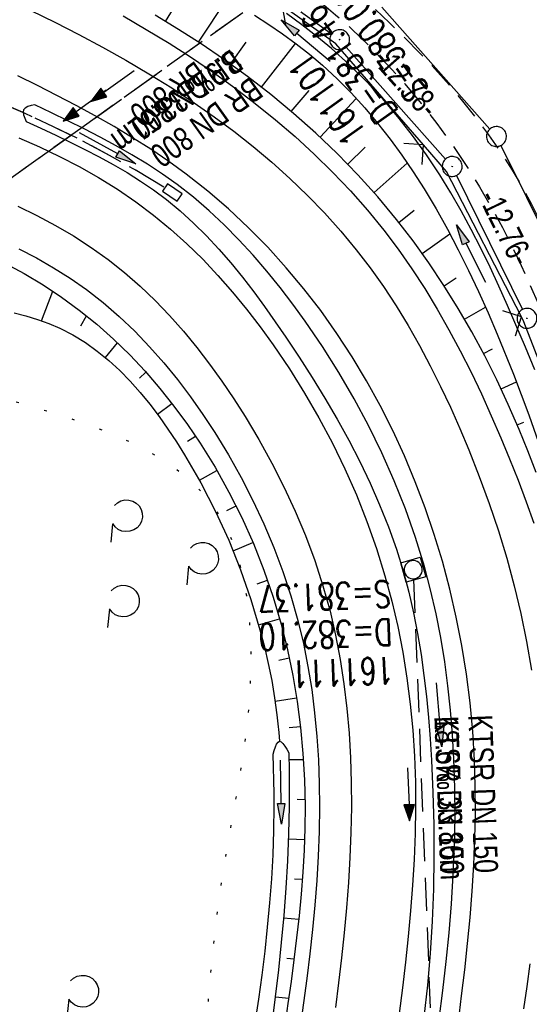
# Model space of a CAD drawing. Extents: x 510932 to 511602, y 463659 to 464636.
# Tile 50 of 81: x 511407 to 511445, y 464140 to 464215. Entities that reach past the tile are written whole.
import ezdxf

# ---------------------------------------------------------------- set-up
doc = ezdxf.new("R2010")
doc.units = 0
doc.header["$LTSCALE"] = 10
doc.header["$MEASUREMENT"] = 0
for name, pattern in [('AUSGEZOGEN', [0]), ('LT00', [0]), ('LT07', [0.22, 0.02, -0.2]), ('LT11', [0.3, 0.2, -0.1]), ('LT12', [0.4, 0.3, -0.1]), ('STRICHLINIE2', [0.375, 0.25, -0.125])]:
    doc.linetypes.add(name, pattern=pattern)
doc.layers.get('0').update_dxf_attribs({"linetype": 'LT00'})
for name, color, linetype in [('--EK_FBR', 1, 'LT00'), ('--EK_Halt-Pfeil', 4, 'LT00'), ('--EK_Haltung', 7, 'STRICHLINIE2'), ('--EK_Haltung-Text', 140, 'LT00'), ('--EK_Schacht-Text', 5, 'LT00'), ('--EL_DFK_AB_L', 21, 'LT00'), ('--EL_DFK_AB_P', 7, 'LT00'), ('--EL_Halt-Pfeil', 4, 'LT00'), ('--EL_Haltung', 182, 'STRICHLINIE2'), ('--EL_Haltung-Text', 182, 'LT00'), ('ABSTAND', 8, 'LT00'), ('DFK_AB_L', 21, 'LT00'), ('DFK_AB_P', 7, 'LT00'), ('DFK_GZPKT', 250, 'LT00'), ('DFK_KATASTER', 250, 'LT00'), ('DL', 182, 'LT12'), ('DL_PFEIL', 201, 'LT00'), ('DL_TEXT', 182, 'LT00'), ('GEHOELZ_SYMB', 252, 'Continuous'), ('PFEIL', 140, 'AUSGEZOGEN'), ('V104_AFBR_BAB', 250, 'LT00'), ('V104_BOESCH', 250, 'LT00'), ('V104_BOSCHUNG', 250, 'LT00'), ('V104_ERDWEG', 250, 'LT11'), ('V104_GEHOELZ', 250, 'LT07'), ('V104_GRABEN', 250, 'LT00'), ('V104_KA_MULD', 182, 'LT00'), ('V104_LD_MARK', 250, 'LT00'), ('V104_SINKK', 182, 'LT00'), ('V104_ZAUN', 40, 'LT00')]:
    doc.layers.add(name, color=color, linetype=linetype)
doc.styles.add('Haltungsbeschriftung', font='ARIAL.TTF', dxfattribs={"width": 0.75})
doc.styles.add('schachtbeschriftung', font='romans.shx', dxfattribs={"width": 0.75, "height": 2})
doc.styles.get("Standard").update_dxf_attribs({"font": 'ARIAL.TTF'})

# ---------------------------------------------------------------- blocks, each defined once
blk = doc.blocks.new('SYMB7010')
at = {"color": 0, "linetype": 'ByBlock'}
for points in [[(-0.031408, 0.499213), (-0.093728, 0.49134), (-0.15457, 0.475719), (-0.212975, 0.452595), (-0.268021, 0.422333), (-0.31884, 0.385411), (-0.36463, 0.342411), (-0.40467, 0.29401), (-0.438329, 0.240973), (-0.465074, 0.184136), (-0.484486, 0.124395), (-0.496256, 0.062692), (-0.5002, 0)], [(0.5002, 0), (0.496256, 0.062692), (0.484485, 0.124395), (0.465074, 0.184136), (0.438329, 0.240973), (0.40467, 0.29401), (0.36463, 0.342411), (0.31884, 0.385411), (0.268021, 0.422333), (0.212975, 0.452595), (0.15457, 0.475719), (0.093728, 0.49134), (0.031408, 0.499213), (-0.031408, 0.499213)], [(-0.5002, 0), (-0.496256, -0.062692), (-0.484486, -0.124395), (-0.465075, -0.184136), (-0.438329, -0.240973), (-0.404671, -0.29401), (-0.36463, -0.342411), (-0.31884, -0.385411), (-0.268021, -0.422333), (-0.212975, -0.452595), (-0.154571, -0.475719), (-0.093728, -0.49134), (-0.031408, -0.499213), (0.031408, -0.499213)], [(0.031408, -0.499213), (0.093728, -0.491341), (0.15457, -0.475719), (0.212975, -0.452595), (0.268021, -0.422333), (0.31884, -0.385411), (0.36463, -0.342411), (0.404671, -0.294011), (0.438329, -0.240974), (0.465075, -0.184136), (0.484486, -0.124395), (0.496256, -0.062692), (0.500201, 0)]]:
    blk.add_lwpolyline(points, dxfattribs=at)
blk = doc.blocks.new('SYMB0003')
at = {"color": 0, "linetype": 'ByBlock'}
for p, q in [((-0.015712, 0), (0.010166, 0.012015)), ((0, -0.021257), (-0.015712, 0)), ((0.010166, 0.012015), (0, -0.021257))]:
    blk.add_line(p, q, dxfattribs=at)
for points in [[(-0.031395, 0.499013), (-0.093691, 0.491144), (-0.154509, 0.475528), (-0.21289, 0.452414), (-0.267913, 0.422164), (-0.318712, 0.385257), (-0.364484, 0.342274), (-0.404509, 0.293893), (-0.438154, 0.240877), (-0.464888, 0.184062), (-0.484292, 0.124345), (-0.496058, 0.062667), (-0.5, 0)], [(0.5, 0), (0.496057, 0.062667), (0.484292, 0.124345), (0.464888, 0.184062), (0.438153, 0.240877), (0.404509, 0.293893), (0.364484, 0.342274), (0.318712, 0.385257), (0.267913, 0.422164), (0.21289, 0.452414), (0.154509, 0.475528), (0.093691, 0.491144), (0.031395, 0.499013), (-0.031395, 0.499013)], [(-0.5, 0), (-0.496058, -0.062667), (-0.484292, -0.124345), (-0.464888, -0.184062), (-0.438154, -0.240877), (-0.404509, -0.293893), (-0.364485, -0.342274), (-0.318712, -0.385257), (-0.267914, -0.422164), (-0.21289, -0.452414), (-0.154509, -0.475529), (-0.093691, -0.491144), (-0.031395, -0.499014), (0.031395, -0.499014)], [(0.031395, -0.499014), (0.093691, -0.491144), (0.154509, -0.475529), (0.21289, -0.452414), (0.267914, -0.422164), (0.318712, -0.385257), (0.364485, -0.342274), (0.404509, -0.293893), (0.438154, -0.240877), (0.464889, -0.184062), (0.484292, -0.124345), (0.496058, -0.062667), (0.5, 0)]]:
    blk.add_lwpolyline(points, dxfattribs=at)
blk = doc.blocks.new('Pfreil3')
at = {"layer": 'PFEIL'}
blk.add_hatch(color=256, dxfattribs=at).paths.add_polyline_path([(-1.549, 0.273), (-1.549, -0.273), (0, 0)])
for p, q in [((-1.549, 0), (-4.831, 0)), ((-1.549, -0.273), (-1.549, 0.273)), ((-1.549, 0.273), (0, 0)), ((0, 0), (-1.549, -0.273))]:
    blk.add_line(p, q, dxfattribs=at)
blk = doc.blocks.new('SYMB0024')
at = {"color": 0, "linetype": 'ByBlock'}
for p, q in [((-0.5, 0.5), (0, 0)), ((0, 0), (0.5, 0.5))]:
    blk.add_line(p, q, dxfattribs=at)
blk = doc.blocks.new('GEHOELZ_SYMB')
at = {"layer": 'GEHOELZ_SYMB'}
blk.add_line((0, 0), (1.4, 0), dxfattribs=at)
blk.add_lwpolyline([(-1.388, 0.017), (-1.612, 0.221), (-1.778, 0.474), (-1.876, 0.761), (-1.898, 1.063), (-1.844, 1.361), (-1.718, 1.636), (-1.526, 1.87), (-1.282, 2.05), (-1, 2.162), (-0.7, 2.2), (-0.4, 2.162), (-0.118, 2.05), (0.126, 1.87), (0.318, 1.636), (0.444, 1.361), (0.498, 1.063), (0.476, 0.761), (0.378, 0.474), (0.212, 0.221), (-0.012, 0.017)], dxfattribs=at)
blk = doc.blocks.new('SYMB0652')
at = {"color": 0, "linetype": 'ByBlock'}
blk.add_lwpolyline([(-0.15, -0.075), (0.15, -0.075), (0.15, 0.075), (-0.15, 0.075), (-0.15, -0.075)], dxfattribs=at)
blk = doc.blocks.new('SYMB1210')
at = {"color": 0, "linetype": 'ByBlock'}
blk.add_line((0.018815, -0.179014), (0.055623, -0.17119), dxfattribs=at)
for points in [[(-0.2, -0.2), (-0.2, 0.2), (0.2, 0.2), (0.2, -0.2), (-0.2, -0.2)], [(0.018815, 0.179014), (-0.018815, 0.179014), (-0.055623, 0.17119), (-0.09, 0.155885), (-0.120444, 0.133766), (-0.145623, 0.105801), (-0.164438, 0.073213), (-0.176067, 0.037424), (-0.18, 0)], [(-0.18, 0), (-0.176067, -0.037424), (-0.164438, -0.073213), (-0.145623, -0.105801), (-0.120444, -0.133766), (-0.09, -0.155885), (-0.055623, -0.17119), (-0.018815, -0.179014), (0.018815, -0.179014)], [(0.18, 0), (0.176067, 0.037424), (0.164438, 0.073213), (0.145623, 0.105801), (0.120444, 0.133766), (0.09, 0.155885), (0.055623, 0.17119), (0.018815, 0.179014)], [(0.055623, -0.17119), (0.09, -0.155885), (0.120444, -0.133766), (0.145623, -0.105801), (0.164438, -0.073213), (0.176067, -0.037424), (0.18, 0)]]:
    blk.add_lwpolyline(points, dxfattribs=at)
blk = doc.blocks.new('SYMB0070')
at = {"color": 0, "linetype": 'ByBlock'}
for p, q in [((-0.5, 0), (0.2, 0)), ((0.5, 0), (0.2, 0.1)), ((0.2, 0.1), (0.2, 0)), ((0.468, 0), (0.21, 0.086)), ((0.21, 0.086), (0.21, -0.086)), ((0.21, -0.086), (0.468, 0)), ((0.22, -0.072), (0.437, 0)), ((0.23, -0.058), (0.405, 0)), ((0.24, -0.045), (0.374, 0)), ((0.342, 0), (0.25, 0.031)), ((0.25, 0.031), (0.25, -0.031)), ((0.25, -0.031), (0.342, 0)), ((0.26, -0.017), (0.31, 0)), ((0.27, -0.003), (0.279, 0))]:
    blk.add_line(p, q, dxfattribs=at)
for points in [[(0.2, 0), (0.2, -0.1), (0.5, 0)], [(0.437, 0), (0.22, 0.072), (0.22, -0.072)], [(0.405, 0), (0.23, 0.058), (0.23, -0.058)], [(0.374, 0), (0.24, 0.045), (0.24, -0.045)], [(0.31, 0), (0.26, 0.017), (0.26, -0.017)], [(0.279, 0), (0.27, 0.003), (0.27, -0.003)]]:
    blk.add_lwpolyline(points, dxfattribs=at)

msp = doc.modelspace()

# ---------------------------------------------------------------- linework, layer by layer
at = {"layer": '--EK_FBR'}
for points in [[(511414.469, 464214.787), (511416.21, 464213.779), (511417.929, 464212.733), (511419.624, 464211.645), (511421.292, 464210.513), (511422.877, 464209.375), (511424.431, 464208.192), (511425.95, 464206.964), (511427.431, 464205.691), (511428.869, 464204.373), (511430.26, 464203.009), (511431.601, 464201.598), (511432.886, 464200.141), (511434.112, 464198.637), (511435.191, 464197.204), (511436.219, 464195.734), (511437.199, 464194.229), (511438.133, 464192.693), (511439.024, 464191.129), (511439.875, 464189.539), (511440.69, 464187.928), (511441.47, 464186.297), (511442.219, 464184.651), (511442.939, 464182.991), (511443.603, 464181.393), (511444.24, 464179.785), (511444.847, 464178.168), (511445.419, 464176.541)], [(511439.736, 464138.95), (511439.983, 464140.917), (511440.215, 464142.886), (511440.427, 464144.858), (511440.614, 464146.832), (511440.772, 464148.806), (511440.896, 464150.782), (511440.98, 464152.758), (511441.021, 464154.735), (511441.013, 464156.711), (511440.952, 464158.686), (511440.819, 464160.852), (511440.615, 464163.013), (511440.34, 464165.169), (511439.995, 464167.316), (511439.578, 464169.451), (511439.089, 464171.573), (511438.529, 464173.678), (511437.917, 464175.698), (511437.238, 464177.698), (511436.491, 464179.674), (511435.676, 464181.623), (511434.793, 464183.542), (511433.843, 464185.428), (511432.824, 464187.278), (511431.738, 464189.088), (511430.583, 464190.855), (511429.361, 464192.577), (511428.095, 464194.22), (511426.766, 464195.811), (511425.375, 464197.348), (511423.924, 464198.825), (511422.415, 464200.239), (511420.85, 464201.586), (511419.231, 464202.862), (511417.911, 464203.821), (511416.562, 464204.736), (511415.186, 464205.612), (511413.786, 464206.453), (511412.365, 464207.262), (511410.926, 464208.044), (511409.472, 464208.802), (511408.007, 464209.541), (511406.532, 464210.264)], [(511406.606, 464205.593), (511408.154, 464204.924), (511409.675, 464204.203), (511411.166, 464203.43), (511412.623, 464202.603), (511414.043, 464201.719), (511415.422, 464200.778), (511416.756, 464199.777), (511418.038, 464198.72), (511419.274, 464197.606), (511420.465, 464196.44), (511421.612, 464195.227), (511422.716, 464193.97), (511423.779, 464192.675), (511424.802, 464191.345), (511425.786, 464189.986), (511426.999, 464188.194), (511428.148, 464186.362), (511429.23, 464184.492), (511430.243, 464182.586), (511431.186, 464180.646), (511432.055, 464178.674), (511432.849, 464176.672), (511433.566, 464174.642), (511434.203, 464172.586), (511434.717, 464170.679), (511435.163, 464168.755), (511435.543, 464166.817), (511435.858, 464164.867), (511436.11, 464162.908), (511436.299, 464160.943), (511436.428, 464158.974), (511436.497, 464157.032), (511436.512, 464155.09), (511436.479, 464153.147), (511436.402, 464151.205), (511436.285, 464149.264), (511436.133, 464147.324), (511435.952, 464145.385), (511435.745, 464143.449), (511435.517, 464141.514), (511435.273, 464139.582)], [(511406.618, 464197.23), (511407.94, 464196.546), (511409.231, 464195.81), (511410.485, 464195.02), (511411.699, 464194.173), (511412.967, 464193.187), (511414.183, 464192.134), (511415.35, 464191.021), (511416.469, 464189.853), (511417.54, 464188.635), (511418.565, 464187.373), (511419.546, 464186.071), (511420.483, 464184.736), (511421.378, 464183.373), (511422.399, 464181.703), (511423.358, 464180.001), (511424.252, 464178.269), (511425.079, 464176.508), (511425.834, 464174.719), (511426.516, 464172.904), (511427.122, 464171.064), (511427.648, 464169.201), (511428.057, 464167.482), (511428.401, 464165.746), (511428.683, 464163.998), (511428.905, 464162.239), (511429.072, 464160.473), (511429.185, 464158.701), (511429.249, 464156.928), (511429.267, 464155.154), (511429.239, 464153.299), (511429.168, 464151.448), (511429.057, 464149.599), (511428.912, 464147.753), (511428.737, 464145.91), (511428.536, 464144.069), (511428.313, 464142.23), (511428.073, 464140.394), (511427.82, 464138.559)]]:
    msp.add_lwpolyline(points, dxfattribs=at)
at = {"layer": '--EK_Haltung'}
for p, q in [((511423.488, 464215.035), (511397.443, 464196.421)), ((511436.365, 464172.293), (511437.61, 464140.019))]:
    msp.add_line(p, q, dxfattribs=at)
msp.add_arc((511371.379, 464127.67), 87.394, 58.12657, 82.91578, dxfattribs=at)
at = {"layer": '--EL_DFK_AB_L'}
for p, q in [((511420.937, 464220.15), (511430.183, 464213.44)), ((511431.288, 464212.439), (511438.773, 464204.001)), ((511439.602, 464202.767), (511444.579, 464192.663))]:
    msp.add_line(p, q, dxfattribs=at)
at = {"layer": '--EL_Haltung'}
for p, q in [((511423.488, 464215.035), (511397.443, 464196.421)), ((511436.365, 464172.293), (511437.61, 464140.019))]:
    msp.add_line(p, q, dxfattribs=at)
msp.add_arc((511371.379, 464127.67), 87.394, 58.12657, 82.91578, dxfattribs=at)
msp.add_arc((511371.379, 464127.67), 87.394, 58.12657, 82.91578, dxfattribs=at)
at = {"layer": 'DFK_AB_L'}
for p, q in [((511420.937, 464220.15), (511430.183, 464213.44)), ((511431.288, 464212.439), (511438.773, 464204.001)), ((511439.602, 464202.767), (511444.579, 464192.663))]:
    msp.add_line(p, q, dxfattribs=at)
at = {"layer": 'DFK_KATASTER'}
for p, q in [((511433.978, 464215.439), (511442.113, 464206.261)), ((511442.942, 464205.027), (511448.258, 464194.253))]:
    msp.add_line(p, q, dxfattribs=at)
at = {"layer": 'DL'}
msp.add_line((511423.488, 464215.035), (511397.443, 464196.421), dxfattribs=at)
msp.add_arc((511371.379, 464127.67), 87.394, 58.12657, 82.91578, dxfattribs=at)
at = {"layer": 'V104_AFBR_BAB'}
for points in [[(511414.469, 464214.787), (511416.21, 464213.779), (511417.929, 464212.733), (511419.624, 464211.645), (511421.292, 464210.513), (511422.877, 464209.375), (511424.431, 464208.192), (511425.95, 464206.964), (511427.431, 464205.691), (511428.869, 464204.373), (511430.26, 464203.009), (511431.601, 464201.598), (511432.886, 464200.141), (511434.112, 464198.637), (511435.191, 464197.204), (511436.219, 464195.734), (511437.199, 464194.229), (511438.133, 464192.693), (511439.024, 464191.129), (511439.875, 464189.539), (511440.69, 464187.928), (511441.47, 464186.297), (511442.219, 464184.651), (511442.939, 464182.991), (511443.603, 464181.393), (511444.24, 464179.785), (511444.847, 464178.168), (511445.419, 464176.541)], [(511439.736, 464138.95), (511439.983, 464140.917), (511440.215, 464142.886), (511440.427, 464144.858), (511440.614, 464146.832), (511440.772, 464148.806), (511440.896, 464150.782), (511440.98, 464152.758), (511441.021, 464154.735), (511441.013, 464156.711), (511440.952, 464158.686), (511440.819, 464160.852), (511440.615, 464163.013), (511440.34, 464165.169), (511439.995, 464167.316), (511439.578, 464169.451), (511439.089, 464171.573), (511438.529, 464173.678), (511437.917, 464175.698), (511437.238, 464177.698), (511436.491, 464179.674), (511435.676, 464181.623), (511434.793, 464183.542), (511433.843, 464185.428), (511432.824, 464187.278), (511431.738, 464189.088), (511430.583, 464190.855), (511429.361, 464192.577), (511428.095, 464194.22), (511426.766, 464195.811), (511425.375, 464197.348), (511423.924, 464198.825), (511422.415, 464200.239), (511420.85, 464201.586), (511419.231, 464202.862), (511417.911, 464203.821), (511416.562, 464204.736), (511415.186, 464205.612), (511413.786, 464206.453), (511412.365, 464207.262), (511410.926, 464208.044), (511409.472, 464208.802), (511408.007, 464209.541), (511406.532, 464210.264)], [(511406.606, 464205.593), (511408.154, 464204.924), (511409.675, 464204.203), (511411.166, 464203.43), (511412.623, 464202.603), (511414.043, 464201.719), (511415.422, 464200.778), (511416.756, 464199.777), (511418.038, 464198.72), (511419.274, 464197.606), (511420.465, 464196.44), (511421.612, 464195.227), (511422.716, 464193.97), (511423.779, 464192.675), (511424.802, 464191.345), (511425.786, 464189.986), (511426.999, 464188.194), (511428.148, 464186.362), (511429.23, 464184.492), (511430.243, 464182.586), (511431.186, 464180.646), (511432.055, 464178.674), (511432.849, 464176.672), (511433.566, 464174.642), (511434.203, 464172.586), (511434.717, 464170.679), (511435.163, 464168.755), (511435.543, 464166.817), (511435.858, 464164.867), (511436.11, 464162.908), (511436.299, 464160.943), (511436.428, 464158.974), (511436.497, 464157.032), (511436.512, 464155.09), (511436.479, 464153.147), (511436.402, 464151.205), (511436.285, 464149.264), (511436.133, 464147.324), (511435.952, 464145.385), (511435.745, 464143.449), (511435.517, 464141.514), (511435.273, 464139.582)], [(511406.618, 464197.23), (511407.94, 464196.546), (511409.231, 464195.81), (511410.485, 464195.02), (511411.699, 464194.173), (511412.967, 464193.187), (511414.183, 464192.134), (511415.35, 464191.021), (511416.469, 464189.853), (511417.54, 464188.635), (511418.565, 464187.373), (511419.546, 464186.071), (511420.483, 464184.736), (511421.378, 464183.373), (511422.399, 464181.703), (511423.358, 464180.001), (511424.252, 464178.269), (511425.079, 464176.508), (511425.834, 464174.719), (511426.516, 464172.904), (511427.122, 464171.064), (511427.648, 464169.201), (511428.057, 464167.482), (511428.401, 464165.746), (511428.683, 464163.998), (511428.905, 464162.239), (511429.072, 464160.473), (511429.185, 464158.701), (511429.249, 464156.928), (511429.267, 464155.154), (511429.239, 464153.299), (511429.168, 464151.448), (511429.057, 464149.599), (511428.912, 464147.753), (511428.737, 464145.91), (511428.536, 464144.069), (511428.313, 464142.23), (511428.073, 464140.394), (511427.82, 464138.559)]]:
    msp.add_lwpolyline(points, dxfattribs=at)
at = {"layer": 'V104_BOESCH'}
for points in [[(511445.588, 464180.377), (511444.964, 464182.004), (511444.308, 464183.621), (511443.496, 464185.493), (511442.634, 464187.344), (511441.719, 464189.171), (511440.751, 464190.97), (511439.73, 464192.739), (511438.653, 464194.475), (511437.521, 464196.173), (511436.331, 464197.831), (511435.084, 464199.445), (511433.655, 464201.156), (511432.159, 464202.81), (511430.601, 464204.408), (511428.986, 464205.949), (511427.317, 464207.432), (511425.598, 464208.857), (511423.834, 464210.224), (511422.029, 464211.532), (511420.345, 464212.678), (511418.632, 464213.778), (511416.894, 464214.835)], [(511405.55, 464196.155), (511407.012, 464195.362), (511408.436, 464194.508), (511409.82, 464193.593), (511411.159, 464192.615), (511412.478, 464191.55), (511413.746, 464190.422), (511414.963, 464189.236), (511416.127, 464187.997), (511417.24, 464186.708), (511418.301, 464185.374), (511419.31, 464183.999), (511420.267, 464182.588), (511421.4, 464180.76), (511422.448, 464178.884), (511423.411, 464176.965), (511424.286, 464175.006), (511425.073, 464173.01), (511425.77, 464170.982), (511426.377, 464168.926), (511426.856, 464167.005), (511427.258, 464165.066), (511427.586, 464163.112), (511427.84, 464161.148), (511428.022, 464159.176), (511428.134, 464157.2), (511428.178, 464155.223), (511428.164, 464153.562), (511428.107, 464151.903), (511428.012, 464150.246), (511427.883, 464148.59), (511427.726, 464146.936), (511427.544, 464145.284), (511427.341, 464143.633), (511427.124, 464141.983), (511426.895, 464140.334), (511426.66, 464138.687)], [(511406.256, 464192.413), (511407.145, 464192.172), (511408.02, 464191.902), (511408.877, 464191.595), (511409.71, 464191.241), (511410.687, 464190.74), (511411.625, 464190.166), (511412.524, 464189.524), (511413.386, 464188.819), (511414.213, 464188.06), (511415.004, 464187.251), (511415.763, 464186.399), (511416.489, 464185.51), (511417.185, 464184.591), (511417.851, 464183.646), (511418.488, 464182.683), (511419.099, 464181.708), (511420.324, 464179.589), (511421.434, 464177.44), (511422.432, 464175.258), (511423.321, 464173.043), (511424.104, 464170.792), (511424.785, 464168.504), (511425.114, 464167.238), (511425.41, 464165.962), (511425.669, 464164.677), (511425.888, 464163.385), (511426.062, 464162.087), (511426.133, 464161.429), (511426.195, 464160.77), (511426.254, 464160.111)]]:
    msp.add_lwpolyline(points, dxfattribs=at)
at = {"layer": 'V104_BOSCHUNG'}
for p, q in [((511417.668, 464214.371), (511418.674, 464216.016)), ((511420.15, 464212.805), (511422.324, 464216.118)), ((511422.557, 464211.158), (511423.748, 464212.823)), ((511424.891, 464209.415), (511427.463, 464212.721)), ((511427.142, 464207.58), (511428.496, 464209.167)), ((511429.318, 464205.639), (511432.04, 464208.577)), ((511431.399, 464203.604), (511432.724, 464204.905)), ((511433.381, 464201.467), (511435.885, 464203.694)), ((511435.256, 464199.227), (511436.408, 464200.15)), ((511437.018, 464196.887), (511439.092, 464198.372)), ((511438.667, 464194.453), (511439.579, 464195.038)), ((511408.324, 464191.798), (511409.17, 464194.033)), ((511411.276, 464191.416), (511411.712, 464192.181)), ((511440.205, 464191.931), (511441.78, 464192.84)), ((511413.14, 464189.029), (511414.047, 464190.137)), ((511441.634, 464189.332), (511442.308, 464189.683)), ((511415.699, 464187.478), (511416.186, 464187.931)), ((511442.954, 464186.672), (511444.111, 464187.212)), ((511417.058, 464184.762), (511418.143, 464185.578)), ((511444.167, 464183.954), (511444.669, 464184.165)), ((511419.318, 464182.72), (511419.923, 464183.107)), ((511420.214, 464179.788), (511421.537, 464180.524)), ((511422.274, 464177.506), (511422.98, 464177.85)), ((511422.761, 464174.469), (511424.251, 464175.085)), ((511424.573, 464171.976), (511425.348, 464172.243)), ((511424.676, 464168.892), (511426.261, 464169.342)), ((511426.194, 464166.209), (511426.993, 464166.385)), ((511425.924, 464163.138), (511427.543, 464163.392)), ((511426.995, 464161.143), (511427.832, 464161.223)), ((511426.962, 464158.724), (511428.052, 464158.737)), ((511427.576, 464155.731), (511428.173, 464155.726)), ((511426.923, 464152.751), (511428.139, 464152.711)), ((511427.376, 464149.737), (511427.973, 464149.703)), ((511426.56, 464146.796), (511427.701, 464146.7)), ((511426.814, 464143.765), (511427.351, 464143.71)), ((511425.942, 464140.85), (511426.95, 464140.727))]:
    msp.add_line(p, q, dxfattribs=at)
at = {"layer": 'V104_ERDWEG', "flags": 128}
for points in [[(511467.914, 464151.017), (511467.123, 464151.821), (511466.336, 464152.629), (511465.557, 464153.444), (511464.792, 464154.271), (511464.044, 464155.114), (511463.318, 464155.976), (511462.618, 464156.861), (511461.927, 464157.803), (511461.274, 464158.775), (511460.667, 464159.773), (511460.11, 464160.799), (511459.611, 464161.849), (511459.246, 464162.733), (511458.917, 464163.63), (511458.617, 464164.539), (511458.338, 464165.455), (511458.074, 464166.379), (511457.819, 464167.305), (511457.563, 464168.232), (511457.301, 464169.156), (511456.851, 464170.642), (511456.371, 464172.117), (511455.864, 464173.58), (511455.334, 464175.037), (511454.786, 464176.485), (511454.225, 464177.93), (511453.655, 464179.371), (511453.08, 464180.812), (511452.503, 464182.253), (511451.93, 464183.698), (511451.365, 464185.147), (511450.812, 464186.603), (511450.338, 464187.891), (511449.871, 464189.182), (511449.408, 464190.477), (511448.943, 464191.769), (511448.473, 464193.058), (511447.992, 464194.342), (511447.496, 464195.617), (511446.981, 464196.882), (511446.44, 464198.133), (511445.871, 464199.368), (511445.268, 464200.586), (511444.626, 464201.783), (511443.819, 464203.161), (511442.957, 464204.507), (511442.043, 464205.824), (511441.082, 464207.112), (511440.077, 464208.371), (511439.033, 464209.603), (511437.954, 464210.808), (511436.843, 464211.987), (511435.706, 464213.142), (511434.545, 464214.272), (511433.364, 464215.379), (511431.319, 464217.211), (511429.229, 464218.978), (511427.091, 464220.678), (511424.905, 464222.311), (511422.669, 464223.875), (511420.536, 464225.273), (511418.361, 464226.61), (511416.146, 464227.885), (511413.895, 464229.097), (511411.609, 464230.245), (511409.292, 464231.328), (511406.946, 464232.345), (511404.573, 464233.295), (511403.078, 464233.855), (511401.574, 464234.394), (511400.065, 464234.914), (511398.551, 464235.421), (511397.034, 464235.918), (511395.516, 464236.412), (511393.999, 464236.905), (511392.483, 464237.402), (511390.971, 464237.907), (511389.465, 464238.426), (511387.965, 464238.962), (511386.473, 464239.519), (511384.769, 464240.191), (511383.078, 464240.893), (511381.396, 464241.622), (511379.723, 464242.375), (511378.058, 464243.145), (511376.399, 464243.932), (511374.743, 464244.73), (511373.091, 464245.536), (511371.44, 464246.346)], [(511370.215, 464244.768), (511371.771, 464243.929), (511373.329, 464243.093), (511374.891, 464242.266), (511376.457, 464241.45), (511378.029, 464240.649), (511379.609, 464239.867), (511381.198, 464239.109), (511382.799, 464238.376), (511384.412, 464237.674), (511386.039, 464237.006), (511387.499, 464236.444), (511388.969, 464235.906), (511390.448, 464235.388), (511391.932, 464234.885), (511393.422, 464234.393), (511394.913, 464233.906), (511396.405, 464233.419), (511397.895, 464232.927), (511399.381, 464232.426), (511400.862, 464231.91), (511402.334, 464231.374), (511403.797, 464230.813), (511405.826, 464229.98), (511407.832, 464229.091), (511409.816, 464228.152), (511411.778, 464227.165), (511413.719, 464226.132), (511415.639, 464225.059), (511417.539, 464223.948), (511419.42, 464222.802), (511421.281, 464221.626), (511422.651, 464220.733), (511424.008, 464219.822), (511425.348, 464218.889), (511426.67, 464217.932), (511427.969, 464216.947), (511429.243, 464215.931), (511430.488, 464214.881), (511431.703, 464213.794), (511433.085, 464212.468), (511434.419, 464211.09), (511435.704, 464209.662), (511436.937, 464208.189), (511438.119, 464206.672), (511439.247, 464205.115), (511440.321, 464203.521), (511441.339, 464201.893), (511442.3, 464200.235), (511443.058, 464198.831), (511443.779, 464197.409), (511444.469, 464195.973), (511445.131, 464194.523), (511445.771, 464193.062), (511446.392, 464191.594), (511446.998, 464190.117), (511447.595, 464188.636), (511448.186, 464187.153), (511448.776, 464185.669), (511449.45, 464183.981), (511450.124, 464182.293), (511450.791, 464180.604), (511451.448, 464178.911), (511452.089, 464177.213), (511452.71, 464175.508), (511453.305, 464173.795), (511453.87, 464172.07), (511454.4, 464170.334), (511454.889, 464168.583), (511455.147, 464167.589), (511455.398, 464166.593), (511455.65, 464165.597), (511455.911, 464164.605), (511456.188, 464163.619), (511456.488, 464162.641), (511456.821, 464161.676), (511457.192, 464160.726), (511457.729, 464159.544), (511458.334, 464158.392), (511459, 464157.271), (511459.721, 464156.182), (511460.488, 464155.128), (511461.25, 464154.164), (511462.043, 464153.226), (511462.861, 464152.312), (511463.7, 464151.415), (511464.553, 464150.532), (511465.417, 464149.658), (511466.286, 464148.789)]]:
    msp.add_lwpolyline(points, dxfattribs=at)
at = {"layer": 'V104_GEHOELZ', "flags": 128}
msp.add_lwpolyline([(511359.993, 464082.404), (511361.333, 464082.476), (511362.661, 464082.573), (511363.98, 464082.699), (511365.292, 464082.86), (511366.6, 464083.061), (511367.907, 464083.308), (511369.215, 464083.606), (511370.527, 464083.959), (511371.844, 464084.373), (511373.17, 464084.854), (511374.508, 464085.407), (511375.858, 464086.036), (511377.225, 464086.747), (511378.61, 464087.546), (511380.017, 464088.438), (511381.447, 464089.427), (511382.448, 464090.168), (511383.459, 464090.95), (511384.476, 464091.763), (511385.497, 464092.599), (511386.517, 464093.45), (511387.535, 464094.307), (511388.546, 464095.161), (511389.549, 464096.003), (511390.539, 464096.826), (511391.513, 464097.619), (511392.47, 464098.376), (511393.405, 464099.086), (511394.315, 464099.741), (511395.198, 464100.333), (511396.05, 464100.853), (511396.869, 464101.292), (511397.65, 464101.642), (511398.392, 464101.894), (511399.091, 464102.039), (511399.743, 464102.069), (511400.347, 464101.975), (511400.898, 464101.748), (511401.393, 464101.38), (511401.831, 464100.862), (511402.109, 464100.394), (511402.359, 464099.854), (511402.586, 464099.253), (511402.795, 464098.602), (511402.991, 464097.91), (511403.176, 464097.189), (511403.357, 464096.448), (511403.536, 464095.698), (511403.72, 464094.951), (511403.912, 464094.215), (511404.117, 464093.502), (511404.345, 464092.798), (511404.585, 464092.122), (511404.832, 464091.465), (511405.08, 464090.82), (511405.323, 464090.179), (511405.555, 464089.533), (511405.77, 464088.876), (511405.963, 464088.199), (511406.128, 464087.495), (511406.259, 464086.756), (511406.35, 464085.973), (511406.396, 464085.139), (511406.397, 464084.432), (511406.374, 464083.7), (511406.333, 464082.956), (511406.284, 464082.212), (511406.235, 464081.481), (511406.193, 464080.776), (511406.166, 464080.11), (511406.163, 464079.495), (511406.193, 464078.944), (511406.261, 464078.469), (511406.378, 464078.083), (511406.551, 464077.8), (511406.789, 464077.631), (511407.078, 464077.585), (511407.424, 464077.644), (511407.816, 464077.798), (511408.246, 464078.035), (511408.705, 464078.347), (511409.182, 464078.723), (511409.67, 464079.152), (511410.159, 464079.625), (511410.639, 464080.131), (511411.102, 464080.66), (511411.539, 464081.202), (511411.939, 464081.746), (511412.438, 464082.516), (511412.853, 464083.273), (511413.194, 464084.02), (511413.47, 464084.76), (511413.69, 464085.497), (511413.863, 464086.232), (511413.999, 464086.969), (511414.106, 464087.712), (511414.194, 464088.462), (511414.303, 464089.585), (511414.397, 464090.726), (511414.481, 464091.882), (511414.562, 464093.048), (511414.647, 464094.219), (511414.741, 464095.39), (511414.926, 464097.301), (511415.149, 464099.203), (511415.406, 464101.095), (511415.69, 464102.979), (511415.998, 464104.856), (511416.325, 464106.728), (511416.665, 464108.594), (511417.015, 464110.458), (511417.369, 464112.319), (511417.723, 464114.178), (511418.072, 464116.038), (511418.411, 464117.898), (511418.736, 464119.761), (511419.041, 464121.626), (511419.322, 464123.496), (511419.574, 464125.372), (511419.774, 464127.064), (511419.951, 464128.761), (511420.109, 464130.462), (511420.253, 464132.165), (511420.387, 464133.87), (511420.515, 464135.577), (511420.642, 464137.284), (511420.771, 464138.99), (511420.908, 464140.694), (511421.055, 464142.397), (511421.219, 464144.096), (511421.403, 464145.791), (511421.61, 464147.482), (511421.847, 464149.167), (511422.057, 464150.505), (511422.282, 464151.839), (511422.517, 464153.172), (511422.755, 464154.505), (511422.991, 464155.838), (511423.22, 464157.173), (511423.435, 464158.512), (511423.63, 464159.854), (511423.801, 464161.203), (511423.941, 464162.558), (511424.044, 464163.921), (511424.106, 464165.294), (511424.12, 464166.677), (511424.08, 464168.072), (511424.016, 464169.07), (511423.918, 464170.069), (511423.786, 464171.062), (511423.614, 464172.042), (511423.402, 464173.004), (511423.145, 464173.941), (511422.841, 464174.847), (511422.487, 464175.716), (511422.08, 464176.541), (511421.491, 464177.511), (511420.818, 464178.406), (511420.067, 464179.233), (511419.243, 464179.995), (511418.351, 464180.698), (511417.396, 464181.347), (511416.383, 464181.947), (511415.316, 464182.502), (511414.202, 464183.018), (511413.044, 464183.5), (511411.849, 464183.952), (511410.62, 464184.38), (511409.363, 464184.788), (511408.083, 464185.181), (511406.786, 464185.565), (511405.475, 464185.944), (511404.156, 464186.323), (511402.834, 464186.707), (511401.514, 464187.102), (511400.214, 464187.505), (511398.922, 464187.915), (511397.638, 464188.326), (511396.362, 464188.728), (511395.096, 464189.115), (511393.84, 464189.479), (511392.594, 464189.813), (511391.36, 464190.109), (511390.137, 464190.36), (511388.927, 464190.558), (511387.73, 464190.695), (511386.547, 464190.765), (511385.378, 464190.759), (511384.224, 464190.67), (511383.086, 464190.491), (511381.964, 464190.214), (511380.858, 464189.831), (511379.77, 464189.336), (511378.701, 464188.72), (511377.838, 464188.122), (511376.986, 464187.447), (511376.146, 464186.705), (511375.316, 464185.905), (511374.496, 464185.056), (511373.684, 464184.168), (511372.881, 464183.249), (511372.084, 464182.31), (511371.294, 464181.359), (511370.51, 464180.406), (511369.731, 464179.459), (511368.956, 464178.529), (511368.184, 464177.624), (511367.415, 464176.754), (511366.648, 464175.929), (511365.882, 464175.157), (511365.116, 464174.447), (511364.35, 464173.81), (511363.582, 464173.254), (511362.813, 464172.788), (511362.041, 464172.423), (511361.266, 464172.166), (511360.486, 464172.029), (511359.701, 464172.019), (511358.911, 464172.146), (511358.114, 464172.419), (511357.31, 464172.848), (511357.015, 464173.044), (511356.719, 464173.252), (511356.425, 464173.465), (511355.761, 464173.935), (511355.099, 464174.386), (511354.432, 464174.823), (511353.754, 464175.248), (511353.06, 464175.667), (511352.344, 464176.083), (511351.6, 464176.501), (511351.181, 464176.729), (511350.755, 464176.947), (511350.327, 464177.145), (511349.899, 464177.31), (511349.475, 464177.433), (511349.059, 464177.501), (511348.654, 464177.504), (511348.204, 464177.416), (511347.773, 464177.238), (511347.36, 464176.98), (511346.963, 464176.656), (511346.582, 464176.276), (511346.215, 464175.853), (511345.862, 464175.398), (511345.522, 464174.923), (511345.193, 464174.439), (511344.39, 464173.2), (511343.65, 464171.98), (511342.966, 464170.776), (511342.332, 464169.585), (511341.742, 464168.403), (511341.189, 464167.228), (511340.667, 464166.055), (511340.171, 464164.883), (511339.692, 464163.706), (511339.225, 464162.523), (511338.765, 464161.331), (511338.1, 464159.586), (511337.437, 464157.817), (511336.779, 464156.027), (511336.129, 464154.218), (511335.491, 464152.395), (511334.866, 464150.561), (511334.259, 464148.718), (511333.673, 464146.87), (511332.8, 464143.967), (511331.988, 464141.06), (511331.24, 464138.145), (511330.556, 464135.224), (511329.941, 464132.293), (511329.396, 464129.354), (511329.111, 464127.639), (511328.846, 464125.921), (511328.598, 464124.199), (511328.361, 464122.473), (511328.132, 464120.744), (511327.907, 464119.011), (511327.68, 464117.274), (511327.448, 464115.534), (511327.207, 464113.79), (511326.952, 464112.042), (511326.742, 464110.679), (511326.528, 464109.316), (511326.317, 464107.954), (511326.114, 464106.597), (511325.927, 464105.245), (511325.762, 464103.902), (511325.626, 464102.568), (511325.526, 464101.247), (511325.472, 464100.16), (511325.441, 464099.078), (511325.426, 464097.996), (511325.421, 464096.911), (511325.419, 464095.817), (511325.414, 464094.711), (511325.399, 464093.587), (511325.369, 464092.44), (511325.316, 464091.267), (511325.235, 464090.063), (511325.118, 464088.823), (511325.037, 464088.111), (511324.953, 464087.394), (511324.875, 464086.676), (511324.815, 464085.965), (511324.781, 464085.267), (511324.785, 464084.589), (511324.835, 464083.936), (511324.942, 464083.316), (511325.115, 464082.734), (511325.366, 464082.198), (511325.703, 464081.714), (511326.137, 464081.287), (511326.492, 464081.033), (511326.885, 464080.818), (511327.302, 464080.65), (511327.73, 464080.539), (511328.156, 464080.493), (511328.688, 464080.539), (511329.2, 464080.691), (511329.693, 464080.933), (511330.172, 464081.248), (511330.639, 464081.62), (511331.097, 464082.033), (511331.55, 464082.469), (511332.002, 464082.912), (511332.454, 464083.345), (511332.91, 464083.752), (511333.374, 464084.117), (511333.848, 464084.422), (511334.336, 464084.651), (511334.841, 464084.787), (511335.365, 464084.814), (511335.691, 464084.775), (511336.021, 464084.705), (511336.355, 464084.622), (511338.331, 464084.151), (511340.317, 464083.738), (511342.31, 464083.382), (511344.306, 464083.08), (511346.303, 464082.831), (511348.297, 464082.633), (511350.283, 464082.483), (511352.26, 464082.381), (511354.222, 464082.324), (511356.168, 464082.31), (511358.093, 464082.337), (511359.993, 464082.404)], dxfattribs=at)
at = {"layer": 'V104_GRABEN'}
for points in [[(511424.373, 464214.854), (511425.442, 464214.155), (511426.491, 464213.431), (511427.518, 464212.68), (511428.518, 464211.896), (511429.489, 464211.077), (511430.596, 464210.057), (511431.658, 464208.985), (511432.676, 464207.867), (511433.652, 464206.708), (511434.586, 464205.511), (511435.48, 464204.281), (511436.335, 464203.024), (511437.152, 464201.744), (511438.055, 464200.236), (511438.912, 464198.706), (511439.729, 464197.156), (511440.508, 464195.589), (511441.254, 464194.005), (511441.971, 464192.408), (511442.662, 464190.8), (511443.894, 464187.772), (511445.049, 464184.714), (511446.125, 464181.627)], [(511445.498, 464188.121), (511444.797, 464189.816), (511444.079, 464191.504), (511443.444, 464192.962), (511442.794, 464194.412), (511442.126, 464195.852), (511441.433, 464197.28), (511440.713, 464198.692), (511439.959, 464200.087), (511439.168, 464201.462), (511438.336, 464202.814), (511437.341, 464204.31), (511436.288, 464205.769), (511435.178, 464207.186), (511434.011, 464208.556), (511432.789, 464209.874), (511431.512, 464211.136), (511430.182, 464212.336), (511429.081, 464213.249), (511427.951, 464214.124), (511426.793, 464214.964)], [(511407.827, 464208.088), (511407.543, 464208.026), (511407.285, 464207.95), (511407.08, 464207.848), (511406.955, 464207.707), (511406.926, 464207.531), (511406.967, 464207.321), (511407.054, 464207.087), (511407.165, 464206.842)], [(511438.285, 464139.158), (511438.569, 464141.325), (511438.822, 464143.497), (511439.039, 464145.673), (511439.219, 464147.852), (511439.356, 464150.033), (511439.447, 464152.217), (511439.488, 464154.402), (511439.475, 464156.588), (511439.406, 464158.775), (511439.301, 464160.612), (511439.15, 464162.448), (511438.952, 464164.278), (511438.705, 464166.102), (511438.405, 464167.917), (511438.051, 464169.721), (511437.641, 464171.511), (511437.173, 464173.286), (511436.506, 464175.47), (511435.748, 464177.626), (511434.903, 464179.751), (511433.974, 464181.844), (511432.964, 464183.904), (511431.877, 464185.928), (511430.716, 464187.915), (511429.484, 464189.864), (511428.185, 464191.773), (511427.255, 464193.06), (511426.293, 464194.322), (511425.298, 464195.555), (511424.268, 464196.754), (511423.201, 464197.915), (511422.097, 464199.033), (511420.952, 464200.103), (511419.765, 464201.12), (511418.536, 464202.08), (511417.431, 464202.866), (511416.297, 464203.61), (511415.135, 464204.317), (511413.952, 464204.994), (511412.749, 464205.644), (511411.532, 464206.273), (511410.303, 464206.887), (511409.067, 464207.49), (511407.827, 464208.088)], [(511407.165, 464206.842), (511408.278, 464206.326), (511409.387, 464205.805), (511410.489, 464205.275), (511411.582, 464204.732), (511412.66, 464204.172), (511413.721, 464203.59), (511414.762, 464202.981), (511415.779, 464202.342), (511416.768, 464201.667), (511417.727, 464200.953), (511418.775, 464200.09), (511419.782, 464199.176), (511420.751, 464198.215), (511421.685, 464197.212), (511422.588, 464196.172), (511423.461, 464195.099), (511424.309, 464193.999), (511425.134, 464192.877), (511425.94, 464191.737), (511426.729, 464190.584), (511427.742, 464189.059), (511428.728, 464187.52), (511429.681, 464185.966), (511430.598, 464184.395), (511431.473, 464182.808), (511432.302, 464181.202), (511433.08, 464179.577), (511433.804, 464177.933), (511434.467, 464176.269), (511435.065, 464174.582), (511435.595, 464172.874), (511436.004, 464171.343), (511436.359, 464169.795), (511436.665, 464168.234), (511436.925, 464166.66), (511437.146, 464165.077), (511437.329, 464163.485), (511437.481, 464161.888), (511437.604, 464160.287), (511437.704, 464158.685), (511437.817, 464156.249), (511437.883, 464153.814), (511437.898, 464151.383), (511437.86, 464148.955), (511437.767, 464146.533), (511437.615, 464144.116), (511437.403, 464141.706), (511437.126, 464139.303)], [(511425.768, 464159.133), (511425.856, 464159.415), (511425.946, 464159.676), (511426.041, 464159.893), (511426.143, 464160.045), (511426.254, 464160.111), (511426.38, 464160.073), (511426.515, 464159.943), (511426.658, 464159.744), (511426.806, 464159.5), (511426.956, 464159.232)], [(511424.432, 464138.871), (511424.694, 464140.675), (511424.939, 464142.482), (511425.163, 464144.291), (511425.362, 464146.103), (511425.533, 464147.917), (511425.672, 464149.733), (511425.774, 464151.55), (511425.836, 464153.368), (511425.854, 464155.187), (511425.845, 464156.173), (511425.825, 464157.16), (511425.798, 464158.146), (511425.768, 464159.133)], [(511426.956, 464159.232), (511426.972, 464157.884), (511426.981, 464156.537), (511426.977, 464155.19), (511426.936, 464153.135), (511426.852, 464151.081), (511426.731, 464149.028), (511426.576, 464146.977), (511426.389, 464144.928), (511426.176, 464142.881), (511425.94, 464140.836), (511425.685, 464138.794)]]:
    msp.add_lwpolyline(points, dxfattribs=at)
at = {"layer": 'V104_LD_MARK'}
for points in [[(511407.508, 464215.198), (511409.323, 464214.308), (511411.124, 464213.39), (511412.907, 464212.441), (511414.671, 464211.456), (511416.412, 464210.431), (511418.129, 464209.363), (511419.819, 464208.248), (511421.328, 464207.191), (511422.809, 464206.092), (511424.258, 464204.95), (511425.67, 464203.764), (511427.042, 464202.534), (511428.369, 464201.259), (511429.648, 464199.939), (511430.875, 464198.574), (511432.045, 464197.163), (511433.094, 464195.79), (511434.092, 464194.379), (511435.041, 464192.933), (511435.944, 464191.454), (511436.802, 464189.947), (511437.618, 464188.414), (511438.396, 464186.858), (511439.136, 464185.283), (511439.841, 464183.691), (511440.515, 464182.086), (511441.313, 464180.067), (511442.06, 464178.032), (511442.752, 464175.981), (511443.385, 464173.914), (511443.954, 464171.831), (511444.455, 464169.733), (511444.883, 464167.618), (511445.239, 464165.463)], [(511406.526, 464200.444), (511407.963, 464199.749), (511409.369, 464199.002), (511410.738, 464198.2), (511412.068, 464197.34), (511413.353, 464196.418), (511414.576, 464195.445), (511415.753, 464194.413), (511416.885, 464193.328), (511417.973, 464192.193), (511419.019, 464191.012), (511420.024, 464189.791), (511420.988, 464188.534), (511421.915, 464187.245), (511422.804, 464185.928), (511423.657, 464184.588), (511424.695, 464182.85), (511425.673, 464181.082), (511426.587, 464179.286), (511427.433, 464177.461), (511428.207, 464175.61), (511428.906, 464173.733), (511429.526, 464171.831), (511430.062, 464169.905), (511430.483, 464168.098), (511430.833, 464166.273), (511431.116, 464164.435), (511431.336, 464162.585), (511431.498, 464160.727), (511431.605, 464158.864), (511431.661, 464156.998), (511431.671, 464155.133), (511431.637, 464153.234), (511431.563, 464151.339), (511431.451, 464149.447), (511431.307, 464147.558), (511431.133, 464145.671), (511430.933, 464143.788), (511430.712, 464141.906), (511430.472, 464140.027)], [(511445.117, 464143.329), (511444.894, 464141.627), (511444.655, 464139.926)]]:
    msp.add_lwpolyline(points, dxfattribs=at)
at = {"layer": 'V104_ZAUN'}
for points in [[(511437.099, 464205.075), (511430.489, 464212.676), (511426.49, 464215.554)], [(511444.494, 464192.097), (511438.849, 464203.063), (511437.099, 464205.075)], [(511449.951, 464178.128), (511444.68, 464191.735), (511444.494, 464192.097)]]:
    msp.add_lwpolyline(points, dxfattribs=at)

# ---------------------------------------------------------------- block references
at = {"layer": '--EK_Halt-Pfeil', "yscale": 4, "zscale": 4}
for p, xscale, rotation in [((511411.575, 464208.03), 4.000000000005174, 215.5540600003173), ((511435.988, 464156.117), 4.000000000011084, 272.2087399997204)]:
    msp.add_blockref('SYMB0070', p, dxfattribs=dict(at, xscale=xscale, rotation=rotation))
at = {"layer": '--EL_DFK_AB_P', "xscale": 1.500000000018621, "yscale": 1.5, "zscale": 1.5, "rotation": 264.7377099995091}
for p in [(511430.79, 464212.999), (511439.27, 464203.44), (511444.91, 464191.99)]:
    msp.add_blockref('SYMB0003', p, dxfattribs=at)
at = {"layer": '--EL_Halt-Pfeil', "yscale": 4, "zscale": 4}
for p, xscale, rotation in [((511411.575, 464208.03), 4.000000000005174, 215.5540600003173), ((511435.988, 464156.117), 4.000000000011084, 272.2087399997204)]:
    msp.add_blockref('SYMB0070', p, dxfattribs=dict(at, xscale=xscale, rotation=rotation))
at = {"layer": 'DFK_AB_P', "xscale": 1.500000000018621, "yscale": 1.5, "zscale": 1.5, "rotation": 264.7377099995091}
for p in [(511430.79, 464212.999), (511439.27, 464203.44), (511444.91, 464191.99)]:
    msp.add_blockref('SYMB0003', p, dxfattribs=at)
at = {"layer": 'DFK_GZPKT', "xscale": 1.500000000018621, "yscale": 1.5, "zscale": 1.5, "rotation": 264.7377099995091}
msp.add_blockref('SYMB7010', (511442.61, 464205.7), dxfattribs=at)
at = {"layer": 'DL_PFEIL', "xscale": 4.000000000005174, "yscale": 4, "zscale": 4, "rotation": 215.5540600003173}
msp.add_blockref('SYMB0070', (511413.668, 464209.493), dxfattribs=at)
at = {"layer": 'GEHOELZ_SYMB', "rotation": 264.7376999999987}
for p in [(511413.67, 464176.502), (511419.398, 464173.295), (511413.432, 464170.069), (511410.365, 464140.659)]:
    msp.add_blockref('GEHOELZ_SYMB', p, dxfattribs=at)
at = {"layer": 'PFEIL'}
for p, rotation in [((511426.369, 464214.496), 139.9661310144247), ((511415.419, 464203.645), 331.1375487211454), ((511439.607, 464199.03), 116.7396016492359), ((511438.491, 464159.699), 274.6617260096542), ((511426.398, 464153.861), 270.6577203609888)]:
    msp.add_blockref('Pfreil3', p, dxfattribs=dict(at, rotation=rotation))
at = {"layer": 'V104_KA_MULD', "xscale": 3.799999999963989, "yscale": 3.799999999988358, "zscale": 3.8, "rotation": 195.6018920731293}
msp.add_blockref('SYMB1210', (511436.336, 464173.042), dxfattribs=at)
at = {"layer": 'V104_SINKK', "xscale": 4.499999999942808, "yscale": 4.499999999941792, "zscale": 4.5, "rotation": 324.9496399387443}
msp.add_blockref('SYMB0652', (511418.173, 464201.478), dxfattribs=at)
at = {"layer": 'V104_ZAUN', "yscale": 2.099999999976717, "zscale": 2.1}
for p, xscale, rotation in [((511426.49, 464215.554), 2.099999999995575, 144.251569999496), ((511437.099, 464205.075), 2.10000000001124, 131.0127599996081), ((511444.494, 464192.097), 2.100000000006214, 117.2348499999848)]:
    msp.add_blockref('SYMB0024', p, dxfattribs=dict(at, xscale=xscale, rotation=rotation))

# ---------------------------------------------------------------- texts
at = {"layer": '--EK_Haltung-Text', "style": 'Haltungsbeschriftung', "width": 0.75}
for s, rotation, p in [('3.9‰ 33.51m', -144.44594, (511422.62, 464212.353)), ('BR DN 800', -144.44594, (511424.108, 464210.271)), ('18.6‰ 33.80m', -87.79126, (511437.925, 464161.98)), ('KTSR DN 150', -87.79126, (511440.483, 464162.079))]:
    msp.add_text(s, height=1.8, rotation=rotation, dxfattribs=at).set_placement(p)
at = {"layer": '--EK_Schacht-Text', "style": 'schachtbeschriftung', "width": 0.75}
for s, rotation, p in [('S=380.06', -234.44594, (511437.608, 464209.282)), ('D=381.46', -234.44594, (511435.265, 464207.608)), ('161101', -234.44594, (511432.922, 464205.933)), ('S=381.37', -177.79126, (511434.616, 464172.225)), ('D=382.10', -177.79126, (511434.727, 464169.347)), ('161111', -177.79126, (511434.838, 464166.47))]:
    msp.add_text(s, height=2, rotation=rotation, dxfattribs=at).set_placement(p)
at = {"layer": '--EL_Haltung-Text', "style": 'Haltungsbeschriftung', "width": 0.75}
for s, rotation, p in [('BR DN 800', -144.44594, (511422.62, 464212.353)), ('KTSR DN 150', -87.79126, (511437.925, 464161.98))]:
    msp.add_text(s, height=1.8, rotation=rotation, dxfattribs=at).set_placement(p)
at = {"layer": 'ABSTAND', "width": 0.75}
for s, rotation, p in [(' -12.78-', -48.42474, (511432.843, 464211.811)), (' -12.76-', -63.77737, (511440.976, 464201.604))]:
    msp.add_text(s, height=1.8, rotation=rotation, dxfattribs=at).set_placement(p)
at = {"layer": 'DL_TEXT', "style": 'Haltungsbeschriftung', "width": 0.75}
msp.add_text('BR 800', height=1.8, rotation=-144.44594, dxfattribs=at).set_placement((511419.927, 464211.46))

doc.saveas('drawing.dxf')
